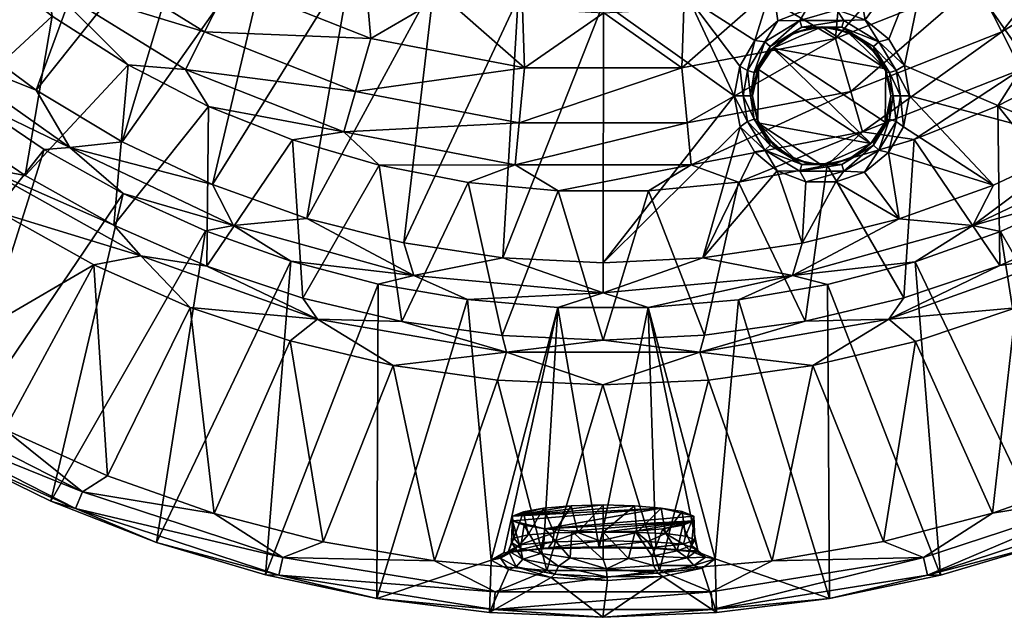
# Model space of a CAD drawing. Header units: inches. Extents: x -149 to 149, y -149 to 149.
# Tile 2 of 7: x -63 to 44, y -149 to -84. Entities that reach past the tile are written whole.
import ezdxf

# ---------------------------------------------------------------- set-up
doc = ezdxf.new("R2010")
doc.units = ezdxf.units.IN
doc.header["$MEASUREMENT"] = 0
doc.layers.add('Layer 1', color=7, linetype='Continuous')

# ---------------------------------------------------------------- blocks, each defined once
blk = doc.blocks.new('Lavabo Bucket 30')
at = {"color": 253, "true_color": 0xa4adb2}
mesh = blk.add_polyface(dxfattribs=at)
corners = [(-53.73, -48.51, 118.72), (-44.77, -50.55, 120), (-50.55, -44.77, 120), (-56.58, -51.08, 114.89), (-64.72, -40.27, 114.89), (-59.36, -49.78, 110), (-43.43, -57.91, 118.72), (-45.73, -60.98, 114.89), (-53.2, -56.31, 110), (-46.29, -62.1, 110), (-38.75, -67.07, 110), (-73.95, -51.22, 150.04), (-72.35, -41.84, 149), (-67.61, -49.15, 149), (-62.08, -55.96, 149), (-43.25, -85.67, 153.29), (-60.32, -80.43, 158.38), (-57.58, -76.77, 153.29), (-72.8, -69.33, 158.38), (-69.49, -66.19, 153.29), (-53.97, -71.97, 150.04), (-41.79, -72.39, 149), (-40.54, -80.31, 150.04), (-55.94, -62.11, 149), (-49.09, -67.64, 149), (-65.14, -62.04, 150.04), (-78.89, -54.64, 153.29), (-67.49, -77.87, 164.33), (-82.64, -57.24, 158.38), (-59.77, -83.94, 164.33), (-74.58, -71.1, 164.33), (-54.81, -54.74, 5), (-48.32, -60.54, 5), (-41.25, -65.56, 5), (-64.75, -42.53, 110), (-60.59, -48.27, 5), (-80.24, -88, 231.17), (-35.8, -74.35), (-43.91, -69.87), (-52.2, -97.57), (-70.24, -85.53), (-51.44, -64.52), (-58.35, -58.34), (-61.51, -91.99), (-85.59, -70.19), (-78.29, -78.23), (-64.52, -51.44), (-69.86, -43.9), (-92.05, -61.47), (-20.13, -22.23, 149), (-50.69, -59.46, 2.55), (-60.46, -49.5, 2.55), (-38.46, -68.02, 2.55), (-39.41, -69.68, 0.64), (-51.94, -60.92, 0.64), (-61.94, -50.71, 0.64)]
mesh.append_faces([[corners[k] for k in face] for face in [(0, 1, 2), (3, 4, 5), (0, 6, 1), (6, 0, 7), (7, 0, 3), (8, 3, 5), (9, 7, 8), (7, 3, 8), (7, 9, 10), (11, 12, 13), (14, 11, 13), (15, 16, 17), (17, 18, 19), (20, 21, 22), (23, 24, 20), (21, 20, 24), (14, 23, 25), (25, 23, 20), (11, 14, 25), (20, 22, 17), (17, 22, 15), (20, 19, 25), (20, 17, 19), (25, 26, 11), (26, 25, 19), (27, 18, 16), (18, 17, 16), (28, 19, 18), (27, 16, 29), (30, 18, 27), (31, 32, 8), (9, 32, 33), (8, 5, 31), (9, 8, 32), (34, 35, 5), (31, 5, 35), (36, 30, 27), (37, 38, 39), (40, 41, 42), (43, 38, 41), (42, 44, 45), (46, 47, 48), (42, 46, 44), (42, 45, 40), (41, 40, 43), (49, 23, 14), (50, 32, 31), (31, 51, 50), (31, 35, 51), (33, 32, 50), (52, 33, 50), (41, 53, 54), (54, 52, 50), (50, 51, 55), (50, 55, 54), (38, 53, 41), (54, 42, 41), (55, 46, 42), (54, 55, 42), (46, 55, 47)]], dxfattribs={"color": 253})
mesh = blk.add_polyface(dxfattribs=at)
corners = [(31.22, -92.6, 2), (31.48, -92.6, 1.02), (30.72, -90.03, 2), (32.25, -92.6, 0.26), (31.06, -90.08, 1.02), (33.22, -92.6), (32.69, -89.3), (31.79, -89.83, 0.26), (30.98, -86.44), (29.9, -86.72, 0.26), (45.73, -60.98, 114.89), (43.43, -57.91, 118.72), (30.66, -65.58, 118.72), (31.39, -59.71, 120), (32.28, -69.05, 114.89), (38.77, -67.13, 110), (30.69, -71.18, 110), (46.29, -62.19, 110), (42.83, -93.67, 164.33), (45.3, -89.75, 158.38), (51.52, -89.19, 164.33), (53.97, -71.97, 150.04), (43.25, -85.67, 153.29), (40.54, -80.31, 150.04), (34.03, -76.34, 149), (41.79, -72.39, 149), (62.14, -55.91, 149), (65.14, -62.04, 150.04), (55.94, -62.11, 149), (49.18, -67.58, 149), (60.32, -80.43, 158.38), (67.49, -77.82, 164.33), (59.78, -83.88, 164.33), (25.19, -86.36, 150.04), (57.58, -76.77, 153.29), (26.87, -92.13, 153.29), (69.49, -66.19, 153.29), (28.15, -96.51, 158.38), (33.62, -69.85, 5), (41.24, -65.64, 5), (48.34, -60.61, 5), (62.7, -101.2, 231.17), (52.18, -97.64), (61.51, -92.04), (43.9, -69.8), (70.23, -85.57), (51.45, -64.44), (35.82, -74.28), (58.35, -58.28), (28.43, -84.36), (39.41, -69.68, 0.64), (24.08, -74.34, 2.55), (38.46, -68.02, 2.55), (50.69, -59.46, 2.55), (51.94, -60.92, 0.64), (24.67, -76.16, 0.64), (31.06, -95.11, 1.02)]
mesh.append_faces([[corners[k] for k in face] for face in [(0, 1, 2), (1, 3, 4), (5, 6, 7), (7, 3, 5), (8, 9, 6), (9, 7, 6), (7, 4, 3), (10, 11, 12), (13, 12, 11), (14, 15, 10), (10, 12, 14), (15, 14, 16), (17, 10, 15), (18, 19, 20), (21, 22, 23), (23, 24, 25), (26, 27, 28), (25, 29, 21), (30, 31, 32), (29, 28, 21), (27, 21, 28), (23, 33, 24), (21, 23, 25), (27, 34, 21), (22, 21, 34), (35, 23, 22), (36, 30, 34), (34, 19, 22), (19, 34, 30), (22, 37, 35), (37, 22, 19), (30, 32, 20), (19, 30, 20), (16, 38, 15), (39, 17, 15), (39, 40, 17), (15, 38, 39), (32, 41, 20), (42, 43, 44), (43, 45, 46), (44, 47, 42), (46, 44, 43), (48, 46, 45), (47, 49, 8), (47, 6, 42), (6, 5, 42), (8, 6, 47), (44, 50, 47), (38, 51, 52), (40, 52, 53), (38, 52, 39), (40, 39, 52), (50, 53, 52), (50, 54, 53), (47, 50, 55), (55, 50, 52), (54, 46, 48), (46, 54, 44), (54, 50, 44), (0, 56, 1)]], dxfattribs={"color": 253})
mesh = blk.add_polyface(dxfattribs=at)
corners = [(-45.3, -89.75, 158.38), (-42.8, -93.74, 164.33), (-51.54, -89.24, 164.33), (-60.32, -80.43, 158.38), (-43.25, -85.67, 153.29), (-59.77, -83.94, 164.33), (-53.09, -106.61, 231.17), (-62.7, -101.25, 231.17), (-71.77, -95.04, 231.17), (-80.24, -88, 231.17), (-67.49, -77.87, 164.33), (-43.01, -111.06, 231.17), (-43.91, -69.87), (-61.51, -91.99), (-52.2, -97.57), (-71.01, -131.13, 229.26), (-52.08, -103.2, 4.26), (-60.64, -98.42, 4.26), (-59.93, -136.55, 229.26), (-43.14, -107.25, 4.26), (-48.45, -141.03, 229.26), (-81.59, -124.83, 229.26), (-68.78, -92.92, 4.26), (-53.76, -133.82, 235), (-64.93, -128.77, 235), (-55.26, -110.91, 235), (-44.8, -115.53, 235), (-42.22, -137.89, 235), (-74.71, -98.87, 235), (-65.27, -105.33, 235), (-85.75, -115.94, 235), (-75.62, -122.79, 235), (-57.23, -137.34, 231.99), (-34.74, -142.67, 234.25), (-56.48, -135.54, 234.25), (-77.26, -127.16, 231.99), (-35.2, -144.56, 231.99), (-76.25, -125.49, 234.25), (-57.85, -98.18, 1.21), (-76.41, -86.77, 4.26), (-73.2, -87.34, 1.21), (-40.11, -106.66, 1.21), (-70.24, -85.53), (-78.29, -78.23), (-42.38, -102.22), (-67.32, -100.36, 233.93), (-50.17, -109.94, 233.93), (-82.02, -88.75, 233.93)]
mesh.append_faces([[corners[k] for k in face] for face in [(0, 1, 2), (0, 2, 3), (0, 3, 4), (2, 5, 3), (6, 7, 2), (8, 9, 10), (8, 5, 7), (5, 2, 7), (1, 6, 2), (10, 5, 8), (11, 6, 1), (12, 13, 14), (15, 16, 17), (18, 16, 15), (18, 19, 16), (18, 20, 19), (17, 21, 15), (17, 22, 21), (23, 24, 25), (26, 27, 23), (28, 29, 30), (25, 31, 29), (30, 29, 31), (31, 25, 24), (23, 25, 26), (18, 15, 32), (33, 32, 34), (35, 32, 15), (20, 32, 36), (18, 32, 20), (27, 33, 34), (35, 37, 34), (35, 34, 32), (34, 23, 27), (34, 24, 23), (37, 31, 24), (34, 37, 24), (17, 16, 38), (39, 22, 40), (38, 16, 41), (40, 13, 42), (40, 42, 43), (40, 38, 13), (41, 44, 38), (44, 14, 38), (19, 41, 16), (17, 38, 22), (38, 14, 13), (38, 40, 22), (28, 45, 29), (25, 46, 26), (47, 8, 45), (45, 46, 29), (28, 47, 45), (46, 25, 29), (6, 11, 46), (45, 7, 6), (46, 45, 6), (7, 45, 8)]], dxfattribs={"color": 253})
mesh = blk.add_polyface(dxfattribs=at)
corners = [(-25.19, -86.36, 150.04), (-8.55, -89.55, 150.04), (-26.87, -92.13, 153.29), (-17.35, -81.77, 149), (-8.76, -83.13, 149), (8.55, -89.55, 150.04), (-9.12, -95.53, 153.29), (0.06, -83.58, 149), (-25.82, -79.5, 149), (-40.54, -80.31, 150.04), (-33.94, -76.38, 149), (-9.55, -100.08, 158.38), (-4.88, -102.91, 164.33), (-14.64, -101.98, 164.33), (-28.15, -96.51, 158.38), (-24.29, -100.13, 164.33), (-33.69, -97.38, 164.33), (-43.25, -85.67, 153.29), (9.12, -95.53, 153.29), (-45.3, -89.75, 158.38), (9.55, -100.08, 158.38), (-42.8, -93.74, 164.33), (-4.54, -77.36, 110), (0, -77.5, 5), (4.49, -77.37, 110), (-8.71, -77, 5), (-32.59, -114.54, 231.17), (-10.97, -118.57, 231.17), (-21.86, -117.05, 231.17), (-43.01, -111.06, 231.17), (-35.8, -74.35), (-42.38, -102.22), (-27.23, -77.88), (-21.63, -108.54), (-10.87, -110.15), (-9.23, -81.98), (0, -110.69), (0.03, -82.5), (-32.15, -105.89), (-18.34, -80.43), (-52.2, -97.57), (-8.2, -77.71, 2.55), (-24.67, -76.16, 0.64), (8.2, -77.71, 2.55), (-8.4, -79.61, 0.64), (-43.14, -107.25, 4.26), (-33.88, -110.53, 4.26), (-40.11, -106.66, 1.21), (-24.4, -113.02, 4.26), (-14.7, -114.69, 4.26), (-20.55, -112.09, 1.21), (0, -113.95, 1.21), (-31, -116.8, 233.93), (-50.17, -109.94, 233.93)]
mesh.append_faces([[corners[k] for k in face] for face in [(0, 1, 2), (1, 3, 4), (1, 5, 6), (0, 3, 1), (4, 7, 1), (8, 0, 9), (9, 10, 8), (0, 8, 3), (11, 12, 13), (14, 15, 16), (2, 1, 6), (9, 0, 17), (17, 0, 2), (18, 11, 6), (6, 14, 2), (14, 6, 11), (2, 19, 17), (14, 19, 2), (11, 20, 12), (11, 13, 15), (14, 11, 15), (14, 16, 21), (19, 14, 21), (22, 23, 24), (23, 22, 25), (15, 26, 16), (27, 28, 13), (29, 21, 16), (12, 27, 13), (29, 16, 26), (13, 28, 15), (28, 26, 15), (30, 31, 32), (33, 34, 35), (34, 36, 37), (38, 32, 31), (38, 33, 39), (30, 40, 31), (39, 32, 38), (35, 39, 33), (37, 35, 34), (41, 23, 25), (42, 32, 39), (43, 41, 44), (41, 42, 44), (44, 35, 37), (35, 44, 39), (44, 42, 39), (45, 46, 47), (48, 49, 50), (31, 47, 38), (50, 38, 47), (50, 34, 33), (50, 33, 38), (34, 51, 36), (34, 50, 51), (48, 50, 46), (50, 47, 46), (52, 53, 29)]], dxfattribs={"color": 253})
mesh = blk.add_polyface(dxfattribs=at)
corners = [(27.48, -86.16, 2), (29.34, -87.25, 1.02), (25.9, -85.15, 1.02), (22.48, -85.21, 2), (25.1, -85.26, 2), (21.55, -85.15, 1.02), (19.98, -86.13, 2), (26.11, -84.41, 0.26), (28.43, -84.36), (25.35, -83.27), (18.11, -87.25, 1.02), (18.02, -87.74, 2), (21.34, -84.41, 0.26), (17.55, -86.72, 0.26), (29.9, -86.72, 0.26), (18.94, -84.45), (16.45, -86.6), (22.04, -83.26), (30.98, -86.44), (25.19, -86.36, 150.04), (8.55, -89.55, 150.04), (17.42, -81.75, 149), (8.76, -83.13, 149), (34.03, -76.34, 149), (25.82, -79.5, 149), (26.87, -92.13, 153.29), (40.54, -80.31, 150.04), (0.06, -83.58, 149), (8.65, -77.01, 5), (4.49, -77.37, 110), (0, -77.5, 5), (13.46, -76.32, 110), (9.26, -81.97), (0.03, -82.5), (14.22, -92.6), (27.28, -77.83), (18.38, -80.41), (35.82, -74.28), (14.84, -89.36), (8.2, -77.71, 2.55), (17.23, -75.56, 5), (8.4, -79.61, 0.64), (24.08, -74.34, 2.55), (-8.2, -77.71, 2.55), (24.67, -76.16, 0.64), (-8.4, -79.61, 0.64), (23.72, -85.1, 20), (20.81, -85.74, 20), (18.41, -87.42, 20), (26.53, -85.68, 20), (28.98, -87.27, 20), (30.67, -89.66, 20)]
mesh.append_faces([[corners[k] for k in face] for face in [(0, 1, 2), (2, 3, 4), (2, 4, 0), (2, 5, 3), (6, 3, 5), (7, 8, 9), (6, 5, 10), (10, 11, 6), (10, 5, 12), (10, 12, 13), (7, 5, 2), (7, 12, 5), (2, 1, 14), (14, 7, 2), (13, 15, 16), (12, 17, 15), (13, 12, 15), (17, 12, 9), (12, 7, 9), (18, 8, 14), (7, 14, 8), (19, 20, 21), (21, 20, 22), (23, 19, 24), (25, 19, 26), (21, 24, 19), (22, 20, 27), (28, 29, 30), (31, 29, 28), (32, 33, 34), (35, 17, 9), (36, 16, 15), (9, 8, 35), (35, 8, 37), (17, 36, 15), (36, 17, 35), (32, 16, 36), (38, 16, 32), (39, 40, 28), (41, 42, 39), (30, 43, 39), (28, 30, 39), (36, 44, 41), (42, 41, 44), (39, 45, 41), (44, 36, 35), (41, 32, 36), (41, 33, 32), (41, 45, 33), (46, 4, 3), (6, 47, 3), (46, 3, 47), (6, 11, 48), (48, 47, 6), (46, 49, 4), (0, 49, 50), (49, 0, 4), (46, 51, 49), (47, 48, 46)]], dxfattribs={"color": 253})
mesh = blk.add_polyface(dxfattribs=at)
corners = [(16.22, -92.6, 2), (16.67, -89.96, 2), (16.39, -90.08, 1.02), (18.02, -87.74, 2), (18.11, -87.25, 1.02), (15.97, -92.6, 1.02), (15.66, -89.83, 0.26), (16.45, -86.6), (14.84, -89.36), (15.2, -92.6, 0.26), (14.22, -92.6), (17.55, -86.72, 0.26), (18.47, -97.92, 20), (17.98, -97.3, 2), (19.97, -99.03, 2), (16.73, -95.16, 2), (16.22, -92.6, 20), (16.78, -95.53, 20), (20.92, -99.52, 20), (-8.55, -89.55, 150.04), (0.06, -83.58, 149), (8.55, -89.55, 150.04), (25.19, -86.36, 150.04), (9.12, -95.53, 153.29), (9.55, -100.08, 158.38), (14.7, -101.97, 164.33), (4.92, -102.91, 164.33), (26.87, -92.13, 153.29), (-9.12, -95.53, 153.29), (-9.55, -100.08, 158.38), (28.15, -96.51, 158.38), (-4.88, -102.91, 164.33), (0.03, -82.5), (0, -110.69), (14.87, -95.96), (16.42, -98.66), (10.83, -110.16), (18.87, -100.71), (21.99, -101.93), (21.58, -108.56), (9.26, -81.97), (16.85, -89.74, 20), (18.41, -87.42, 20), (23.72, -100.1, 20), (21.34, -100.78, 0.26), (16.39, -95.11, 1.02), (18.11, -97.94, 1.02), (15.66, -95.36, 0.26), (21.55, -100.04, 1.02), (17.55, -98.47, 0.26)]
mesh.append_faces([[corners[k] for k in face] for face in [(0, 1, 2), (3, 4, 1), (5, 0, 2), (2, 1, 4), (6, 7, 8), (9, 8, 10), (7, 6, 11), (9, 5, 6), (11, 2, 4), (11, 6, 2), (2, 6, 5), (6, 8, 9), (12, 13, 14), (0, 15, 16), (17, 13, 12), (12, 14, 18), (15, 17, 16), (17, 15, 13), (19, 20, 21), (21, 22, 23), (24, 25, 26), (23, 22, 27), (28, 21, 23), (27, 24, 23), (29, 23, 24), (24, 30, 25), (24, 26, 31), (10, 32, 33), (10, 33, 34), (35, 36, 37), (35, 34, 36), (38, 37, 39), (8, 40, 10), (41, 3, 1), (3, 41, 42), (0, 16, 1), (41, 1, 16), (17, 41, 16), (12, 18, 17), (17, 18, 43), (44, 37, 38), (45, 46, 13), (5, 15, 0), (47, 9, 10), (45, 13, 15), (46, 14, 13), (9, 45, 5), (46, 48, 14), (47, 10, 34), (48, 46, 49), (49, 44, 48), (46, 45, 47), (46, 47, 49), (45, 15, 5), (35, 37, 49), (44, 49, 37), (35, 49, 34), (49, 47, 34), (47, 45, 9)]], dxfattribs={"color": 253})
mesh = blk.add_polyface(dxfattribs=at)
corners = [(27.48, -86.16, 2), (29.47, -87.89, 2), (29.34, -87.25, 1.02), (31.06, -90.08, 1.02), (30.72, -90.03, 2), (31.79, -89.83, 0.26), (29.9, -86.72, 0.26), (31.48, -92.6, 1.02), (24.97, -99.98, 2), (26.64, -99.45, 20), (23.72, -100.1, 20), (20.92, -99.52, 20), (22.35, -99.93, 2), (29.43, -97.45, 2), (30.6, -95.45, 20), (29.04, -97.77, 20), (27.46, -99.06, 2), (30.78, -95.23, 2), (31.22, -92.6, 20), (31.22, -92.6, 2), (19.97, -99.03, 2), (28.15, -96.51, 158.38), (33.73, -97.33, 164.33), (24.31, -100.11, 164.33), (9.55, -100.08, 158.38), (26.87, -92.13, 153.29), (14.7, -101.97, 164.33), (32.61, -114.51, 231.17), (25.26, -101.93), (21.99, -101.93), (21.58, -108.56), (32.13, -105.93), (28.37, -100.86), (30.94, -98.73), (30.67, -89.66, 20), (28.98, -87.27, 20), (18.41, -87.42, 20), (26.53, -85.68, 20), (23.72, -85.1, 20), (16.78, -95.53, 20), (16.85, -89.74, 20), (21.55, -100.04, 1.02), (25.9, -100.04, 1.02), (29.9, -98.47, 0.26), (31.79, -95.36, 0.26), (29.34, -97.94, 1.02), (31.06, -95.11, 1.02), (26.11, -100.78, 0.26), (21.34, -100.78, 0.26)]
mesh.append_faces([[corners[k] for k in face] for face in [(0, 1, 2), (3, 1, 4), (3, 2, 1), (2, 3, 5), (2, 5, 6), (3, 4, 7), (8, 9, 10), (11, 12, 10), (13, 14, 15), (15, 16, 13), (14, 17, 18), (17, 14, 13), (9, 8, 16), (17, 19, 18), (16, 15, 9), (12, 11, 20), (12, 8, 10), (21, 22, 23), (24, 25, 21), (21, 23, 26), (27, 23, 22), (28, 29, 30), (31, 32, 28), (31, 33, 32), (31, 28, 30), (34, 1, 35), (0, 35, 1), (34, 18, 4), (4, 1, 34), (18, 19, 4), (34, 36, 14), (35, 37, 34), (34, 38, 36), (9, 15, 10), (10, 15, 39), (15, 36, 40), (40, 39, 15), (14, 18, 34), (14, 36, 15), (8, 41, 42), (43, 33, 44), (41, 8, 12), (45, 16, 42), (42, 16, 8), (41, 12, 20), (43, 44, 46), (13, 45, 17), (17, 45, 46), (43, 46, 45), (17, 46, 19), (45, 42, 47), (16, 45, 13), (45, 47, 43), (48, 42, 41), (48, 47, 42), (43, 32, 33), (47, 28, 32), (43, 47, 32), (28, 47, 29), (47, 48, 29)]], dxfattribs={"color": 253})
mesh = blk.add_polyface(dxfattribs=at)
corners = [(45.3, -89.75, 158.38), (42.83, -93.67, 164.33), (33.73, -97.33, 164.33), (28.15, -96.51, 158.38), (43.05, -110.99, 231.17), (53.1, -106.54, 231.17), (32.61, -114.51, 231.17), (51.52, -89.19, 164.33), (62.7, -101.2, 231.17), (42.35, -102.28), (33.22, -92.6), (32.58, -95.96), (30.94, -98.73), (32.13, -105.93), (52.18, -97.64), (36.6, -144.59, 229.26), (48.43, -141.08, 229.26), (33.86, -110.58, 4.26), (52.06, -103.27, 4.26), (70.99, -131.18, 229.26), (60.64, -98.48, 4.26), (43.11, -107.31, 4.26), (59.91, -136.6, 229.26), (24.34, -113.04, 4.26), (55.25, -110.96, 235), (65.25, -105.39, 235), (64.94, -128.72, 235), (44.77, -115.59, 235), (53.79, -133.76, 235), (42.25, -137.85, 235), (33.9, -119.22, 235), (30.41, -140.94, 235), (34.74, -142.67, 234.25), (56.48, -135.54, 234.25), (35.2, -144.56, 231.99), (24.54, -147.11, 229.26), (57.23, -137.34, 231.99), (40.11, -106.66, 1.21), (57.85, -98.18, 1.21), (61.51, -92.04), (68.77, -92.98, 4.26), (20.55, -112.09, 1.21), (67.32, -100.36, 233.93), (31, -116.8, 233.93), (50.17, -109.94, 233.93), (31.79, -95.36, 0.26), (32.25, -92.6, 0.26), (31.48, -92.6, 1.02), (31.06, -95.11, 1.02)]
mesh.append_faces([[corners[k] for k in face] for face in [(0, 1, 2), (3, 0, 2), (4, 1, 5), (1, 4, 2), (6, 2, 4), (5, 1, 7), (8, 5, 7), (9, 10, 11), (12, 9, 11), (9, 12, 13), (14, 10, 9), (15, 16, 17), (18, 19, 20), (18, 21, 22), (18, 22, 19), (16, 21, 17), (16, 22, 21), (15, 17, 23), (24, 25, 26), (27, 24, 28), (29, 30, 27), (31, 30, 29), (29, 27, 28), (28, 24, 26), (32, 33, 34), (15, 35, 34), (16, 15, 34), (34, 36, 16), (16, 36, 22), (29, 32, 31), (33, 36, 34), (33, 28, 26), (28, 33, 29), (33, 32, 29), (37, 38, 14), (38, 37, 18), (37, 9, 13), (37, 14, 9), (38, 39, 14), (18, 37, 21), (38, 20, 40), (20, 38, 18), (37, 17, 21), (17, 37, 41), (25, 24, 42), (4, 43, 6), (42, 24, 44), (30, 43, 27), (44, 27, 43), (43, 4, 44), (44, 24, 27), (44, 5, 8), (42, 44, 8), (5, 44, 4), (11, 45, 12), (11, 10, 46), (46, 47, 45), (48, 45, 47), (45, 11, 46)]], dxfattribs={"color": 253})
mesh = blk.add_polyface(dxfattribs=at)
corners = [(21.91, -117.03, 231.17), (24.31, -100.11, 164.33), (32.61, -114.51, 231.17), (14.7, -101.97, 164.33), (11.01, -118.56, 231.17), (4.92, -102.91, 164.33), (0, -119.08, 231.17), (-4.88, -102.91, 164.33), (10.83, -110.16), (14.87, -95.96), (0, -110.69), (21.58, -108.56), (18.87, -100.71), (14.68, -114.7, 4.26), (24.54, -147.11, 229.26), (24.34, -113.04, 4.26), (36.6, -144.59, 229.26), (4.89, -115.53, 4.26), (-0.44, -141.6, 178.63), (5.7, -141.7, 180.02), (10.31, -142.07, 184.24), (12.16, -142.8, 190.14), (-0.02, -123.94, 235), (11.43, -123.41, 235), (6.13, -144.07, 235), (22.76, -121.83, 235), (18.34, -143.02, 235), (33.9, -119.22, 235), (30.41, -140.94, 235), (-6.11, -144.07, 235), (8.95, -140.34, 186.47), (9.83, -138.17, 189.48), (9.96, -140.76, 189.95), (8.57, -137.68, 186.25), (6.78, -140.07, 183.57), (9.82, -138.68, 192.91), (6.31, -137.3, 183.65), (0, -136.95, 181.34), (3.41, -137.05, 181.98), (0, -139.92, 180.89), (3.66, -139.95, 181.6), (9.6, -141.35, 193.59), (8.66, -139.15, 196.13), (6.48, -139.55, 198.78), (8.04, -141.94, 196.71), (-6.31, -139.55, 198.8), (3.47, -139.82, 200.56), (0, -139.9, 201.12), (-3.41, -139.8, 200.48), (20.55, -112.09, 1.21), (0, -113.95, 1.21), (32.13, -105.93), (40.11, -106.66, 1.21), (33.86, -110.58, 4.26), (10.49, -120.39, 233.93), (31, -116.8, 233.93), (-10.49, -120.39, 233.93), (-0.37, -140.85, 180.5)]
mesh.append_faces([[corners[k] for k in face] for face in [(0, 1, 2), (3, 4, 5), (6, 7, 5), (0, 4, 3), (5, 4, 6), (1, 0, 3), (8, 9, 10), (11, 12, 8), (13, 14, 15), (16, 15, 14), (17, 18, 19), (19, 20, 17), (17, 20, 21), (13, 17, 21), (13, 21, 14), (22, 23, 24), (25, 26, 23), (27, 28, 25), (29, 22, 24), (24, 23, 26), (26, 25, 28), (30, 31, 32), (33, 30, 34), (35, 32, 31), (33, 31, 30), (36, 33, 34), (37, 38, 39), (40, 36, 34), (38, 36, 40), (40, 39, 38), (32, 35, 41), (42, 41, 35), (42, 43, 44), (45, 31, 36), (42, 35, 43), (43, 35, 46), (31, 45, 35), (46, 35, 47), (36, 31, 33), (35, 45, 48), (48, 47, 35), (49, 13, 15), (10, 50, 8), (8, 49, 11), (49, 8, 50), (51, 11, 49), (49, 52, 51), (49, 15, 53), (17, 13, 49), (49, 50, 17), (0, 54, 4), (25, 23, 54), (0, 55, 54), (54, 55, 25), (2, 55, 0), (55, 27, 25), (4, 54, 6), (54, 23, 22), (54, 56, 6), (40, 57, 39)]], dxfattribs={"color": 253})
mesh = blk.add_polyface(dxfattribs=at)
corners = [(0.36, -143.87, 200.78), (-4.84, -143.59, 199.6), (0.39, -144.74, 201.42), (-5.23, -144.45, 200.16), (-8.73, -142.83, 196.05), (-9.44, -143.66, 196.34), (-5.92, -141.62, 181.32), (-6.46, -141.73, 180.45), (-10.76, -142.15, 185.01), (-9.09, -141.3, 185.96), (-5.48, -140.95, 182.08), (-9.84, -142.01, 185.48), (-8.13, -140.21, 185.15), (-5.31, -140, 182.42), (-6.75, -142.23, 198.07), (-8.96, -141.64, 195.18), (0.47, -145.14, 202.35), (-3.57, -142.7, 200.05), (0, -142.87, 200.68), (-5.64, -144.83, 201.02), (-6.48, -137.3, 183.67), (-3.47, -137.04, 181.9), (0, -139.92, 180.89), (-2.76, -139.94, 181.29), (0, -136.95, 181.34), (-6.31, -139.55, 198.8), (-8.57, -139.17, 196.21), (-3.41, -139.8, 200.48), (0, -139.9, 201.12), (-8.66, -137.7, 186.33), (-4.88, -102.91, 164.33), (0, -119.08, 231.17), (-10.97, -118.57, 231.17), (-4.93, -115.53, 4.26), (-0.02, -149.14, 229.26), (-0.44, -141.6, 178.63), (4.89, -115.53, 4.26), (-12.34, -148.63, 229.26), (-11.46, -123.41, 235), (-0.02, -123.94, 235), (-6.11, -144.07, 235), (-9.82, -138.17, 189.54), (3.41, -137.05, 181.98), (6.31, -137.3, 183.65), (-9.83, -138.69, 192.98), (-11.88, -148.31, 231.99), (11.88, -148.31, 231.99), (11.73, -146.37, 234.25), (-11.73, -146.37, 234.25), (6.13, -144.07, 235), (0, -113.95, 1.21), (-14.7, -114.69, 4.26), (-10.49, -120.39, 233.93), (10.49, -120.39, 233.93), (-0.4, -141.5, 179.63), (-0.37, -140.85, 180.5)]
mesh.append_faces([[corners[k] for k in face] for face in [(0, 1, 2), (3, 4, 5), (6, 7, 8), (9, 10, 11), (12, 13, 9), (1, 4, 3), (4, 14, 15), (2, 3, 16), (13, 10, 9), (6, 11, 10), (17, 14, 1), (4, 1, 14), (17, 0, 18), (3, 19, 16), (19, 3, 5), (1, 0, 17), (3, 2, 1), (20, 21, 13), (22, 23, 24), (17, 25, 14), (26, 15, 14), (27, 18, 28), (27, 25, 17), (17, 18, 27), (14, 25, 26), (20, 12, 29), (21, 23, 13), (20, 13, 12), (23, 21, 24), (30, 31, 32), (8, 7, 33), (16, 19, 34), (35, 36, 33), (33, 7, 35), (19, 37, 34), (38, 39, 40), (21, 41, 24), (41, 21, 20), (42, 24, 41), (41, 20, 29), (42, 41, 43), (26, 25, 44), (44, 43, 41), (43, 44, 25), (34, 45, 46), (45, 34, 37), (47, 45, 48), (48, 40, 49), (36, 50, 33), (51, 33, 50), (39, 38, 52), (32, 31, 52), (53, 39, 52), (54, 35, 7), (22, 55, 23), (10, 55, 6), (10, 13, 23), (23, 55, 10), (6, 54, 7), (54, 6, 55)]], dxfattribs={"color": 253})
mesh = blk.add_polyface(dxfattribs=at)
corners = [(-9.09, -141.3, 185.96), (-9.68, -140.55, 188.27), (-8.13, -140.21, 185.15), (-8.73, -142.83, 196.05), (-10.27, -141.96, 191.07), (-9.44, -143.66, 196.34), (-11.12, -142.73, 190.98), (-12.16, -142.94, 191.04), (-10.27, -143.96, 196.91), (-9.84, -142.01, 185.48), (-10.76, -142.15, 185.01), (-5.64, -144.83, 201.02), (-9.95, -141.03, 191.75), (-5.92, -141.62, 181.32), (-8.96, -141.64, 195.18), (-9.83, -138.69, 192.98), (-9.82, -138.17, 189.54), (-8.66, -137.7, 186.33), (-8.57, -139.17, 196.21), (-24.4, -113.02, 4.26), (-36.65, -144.55, 229.26), (-24.57, -147.1, 229.26), (-33.88, -110.53, 4.26), (-43.14, -107.25, 4.26), (-48.45, -141.03, 229.26), (-14.7, -114.69, 4.26), (-12.34, -148.63, 229.26), (-4.93, -115.53, 4.26), (-30.37, -140.97, 235), (-42.22, -137.89, 235), (-33.95, -119.18, 235), (-6.11, -144.07, 235), (-18.3, -143.03, 235), (-11.46, -123.41, 235), (-22.8, -121.82, 235), (-44.8, -115.53, 235), (-35.2, -144.56, 231.99), (-11.88, -148.31, 231.99), (-11.73, -146.37, 234.25), (-34.74, -142.67, 234.25), (-57.23, -137.34, 231.99), (0, -113.95, 1.21), (-20.55, -112.09, 1.21), (-31, -116.8, 233.93), (-10.49, -120.39, 233.93), (-50.17, -109.94, 233.93), (-32.59, -114.54, 231.17), (-21.86, -117.05, 231.17), (-10.97, -118.57, 231.17), (-43.01, -111.06, 231.17)]
mesh.append_faces([[corners[k] for k in face] for face in [(0, 1, 2), (3, 4, 5), (6, 4, 0), (6, 7, 8), (9, 10, 7), (5, 8, 11), (12, 1, 4), (9, 13, 10), (0, 4, 1), (14, 12, 3), (6, 9, 7), (9, 6, 0), (12, 4, 3), (5, 6, 8), (6, 5, 4), (12, 15, 16), (17, 2, 1), (18, 15, 14), (1, 12, 16), (12, 14, 15), (17, 1, 16), (19, 20, 21), (22, 23, 24), (20, 22, 24), (7, 25, 21), (11, 8, 26), (19, 22, 20), (19, 21, 25), (7, 26, 8), (7, 27, 25), (7, 10, 27), (26, 7, 21), (28, 29, 30), (31, 32, 33), (34, 32, 28), (29, 35, 30), (28, 30, 34), (32, 34, 33), (36, 37, 21), (26, 21, 37), (21, 20, 36), (20, 24, 36), (38, 36, 39), (32, 38, 39), (36, 38, 37), (40, 39, 36), (38, 32, 31), (39, 28, 32), (39, 29, 28), (41, 42, 25), (30, 35, 43), (43, 44, 34), (43, 35, 45), (43, 34, 30), (44, 33, 34), (46, 47, 43), (47, 48, 44), (44, 43, 47), (49, 46, 43)]], dxfattribs={"color": 253})
mesh = blk.add_polyface(dxfattribs=at)
corners = [(5.48, -143.51, 199.24), (2.76, -142.77, 200.3), (0.36, -143.87, 200.78), (5.92, -144.37, 199.78), (0.47, -145.14, 202.35), (6.46, -144.73, 200.57), (0.39, -144.74, 201.42), (5.31, -142.5, 199.19), (0, -142.87, 200.68), (-0.02, -149.14, 229.26), (12.31, -148.63, 229.26), (12.16, -142.8, 190.14), (10.75, -143.81, 196.1), (24.54, -147.11, 229.26), (9.6, -141.35, 193.59), (8.66, -139.15, 196.13), (8.04, -141.94, 196.71), (6.48, -139.55, 198.78), (3.47, -139.82, 200.56), (0, -139.9, 201.12), (11.88, -148.31, 231.99), (34.74, -142.67, 234.25), (11.73, -146.37, 234.25), (35.2, -144.56, 231.99), (18.34, -143.02, 235), (6.13, -144.07, 235), (-11.73, -146.37, 234.25), (-11.88, -148.31, 231.99), (30.41, -140.94, 235), (9.1, -142.71, 195.42), (10.31, -142.07, 184.24), (11.12, -142.61, 190.2), (-0.37, -140.85, 180.5), (4.84, -140.93, 181.71), (-0.4, -141.5, 179.63), (8.72, -141.23, 185.32), (6.78, -140.07, 183.57), (8.95, -140.34, 186.47), (5.23, -141.59, 180.92), (-0.44, -141.6, 178.63), (9.44, -141.94, 184.8), (10.27, -141.85, 190.35), (9.84, -143.53, 195.67), (9.96, -140.76, 189.95), (3.66, -139.95, 181.6), (5.7, -141.7, 180.02)]
mesh.append_faces([[corners[k] for k in face] for face in [(0, 1, 2), (0, 2, 3), (4, 5, 6), (0, 7, 1), (2, 1, 8), (3, 6, 5), (6, 3, 2), (4, 9, 5), (10, 11, 12), (10, 13, 11), (10, 5, 9), (12, 5, 10), (14, 15, 16), (7, 16, 17), (18, 1, 7), (7, 17, 18), (19, 1, 18), (19, 8, 1), (20, 13, 10), (21, 20, 22), (13, 20, 23), (20, 10, 9), (24, 22, 25), (20, 21, 23), (25, 22, 26), (27, 22, 20), (24, 28, 21), (21, 22, 24), (29, 14, 16), (30, 31, 11), (16, 7, 29), (32, 33, 34), (35, 36, 37), (33, 35, 38), (38, 39, 34), (40, 38, 35), (40, 35, 41), (31, 40, 41), (3, 42, 0), (14, 41, 43), (12, 3, 5), (29, 0, 42), (29, 31, 41), (7, 0, 29), (42, 12, 11), (12, 42, 3), (29, 41, 14), (37, 43, 35), (31, 42, 11), (42, 31, 29), (43, 41, 35), (44, 36, 33), (40, 30, 45), (30, 40, 31), (35, 33, 36), (38, 45, 39), (45, 38, 40), (33, 32, 44), (38, 34, 33)]], dxfattribs={"color": 253})

msp = doc.modelspace()

# ---------------------------------------------------------------- block references
at = {"layer": 'Layer 1'}
msp.add_blockref('Lavabo Bucket 30', (0, 0), dxfattribs=at)

doc.saveas('drawing.dxf')
